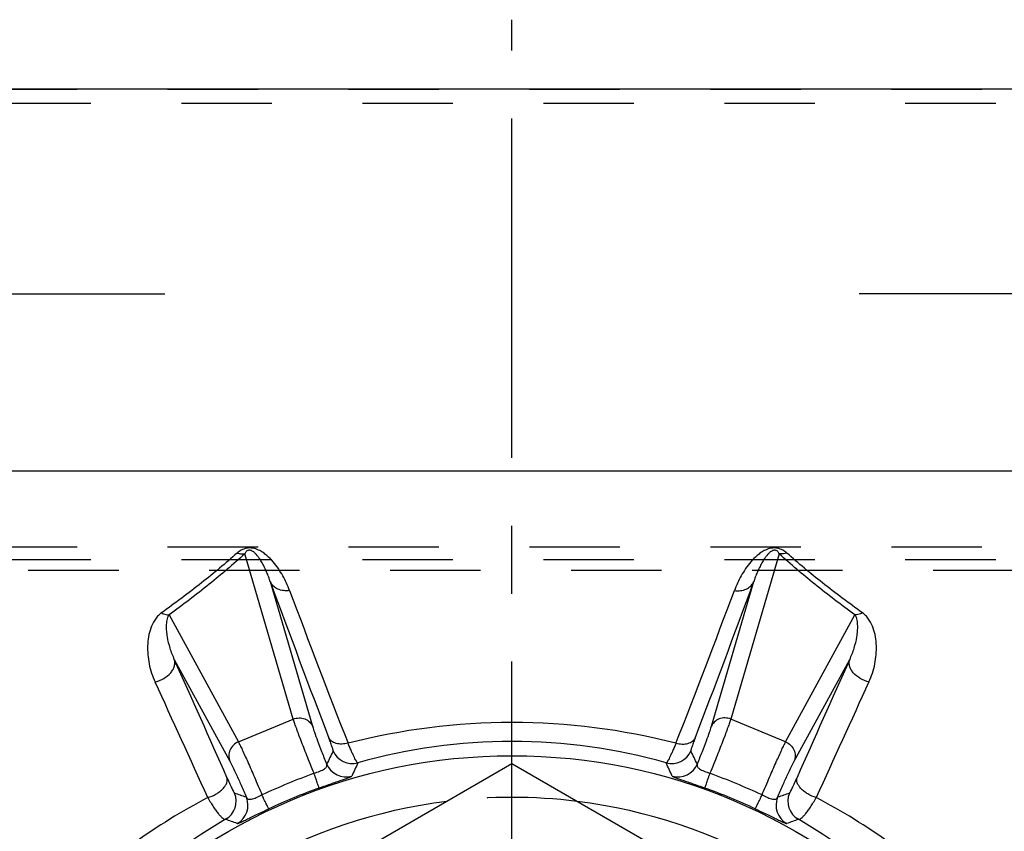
# Model space of a CAD drawing. Header units: millimetres. Extents: x 395 to 605, y 406 to 594.
# Tile 4 of 5: x 455 to 526, y 536 to 594. Entities that reach past the tile are written whole.
import ezdxf

# ---------------------------------------------------------------- set-up
doc = ezdxf.new("R2010")
doc.units = ezdxf.units.MM
doc.header["$LTSCALE"] = 65.185185
doc.linetypes.add('CENTER', pattern=[0.6, 0.375, -0.075, 0.075, -0.075])
doc.linetypes.add('HIDDEN', pattern=[0.2, 0.1, -0.1])
for name, color, linetype in [('ACHSEN_S', 7, 'CONTINUOUS'), ('FASEN', 7, 'CONTINUOUS'), ('FLAECHEN', 7, 'CONTINUOUS'), ('KONST.EL_MIT_GEO', 7, 'CONTINUOUS')]:
    doc.layers.add(name, color=color, linetype=linetype)

msp = doc.modelspace()

# ---------------------------------------------------------------- linework, layer by layer
at = {"layer": 'ACHSEN_S', "color": 2, "linetype": 'CENTER'}
msp.add_line((490.038, 406), (490.038, 594), dxfattribs=at)
at = {"layer": 'FASEN', "color": 7, "linetype": 'Continuous'}
msp.add_circle((490.038, 500), 41, dxfattribs=at)
for start, end in [(97.0816, 142.9184), (37.0816, 82.9184)]:
    msp.add_arc((490.038, 500), 38, start, end, dxfattribs=at)
at = {"layer": 'FASEN', "color": 8, "linetype": 'HIDDEN'}
msp.add_arc((490.038, 500), 38, 82.9184, 97.0816, dxfattribs=at)
at = {"layer": 'FLAECHEN', "color": 7, "linetype": 'Continuous'}
msp.add_line((580.038, 589), (400.038, 589), dxfattribs=at)
at = {"layer": 'KONST.EL_MIT_GEO', "color": 8, "linetype": 'HIDDEN'}
for p, q in [((400.038, 589), (580.038, 589)), ((401.038, 588), (579.038, 588)), ((400.038, 556.046), (580.038, 556.046)), ((401.038, 555.123), (579.038, 555.123)), ((579.038, 554.339), (401.038, 554.339))]:
    msp.add_line(p, q, dxfattribs=at)
at = {"layer": 'KONST.EL_MIT_GEO', "color": 2, "linetype": 'CENTER'}
for p, q in [((446.038, 574.25), (465.038, 574.25)), ((534.038, 574.25), (515.038, 574.25))]:
    msp.add_line(p, q, dxfattribs=at)
at = {"layer": 'KONST.EL_MIT_GEO', "color": 7, "linetype": 'Continuous'}
for p, q in [((528.113, 561.482), (451.963, 561.482)), ((474.28, 543.638), (470.784, 555.541)), ((509.292, 555.541), (505.796, 543.638)), ((475.696, 543.093), (472.634, 553.517)), ((507.442, 553.517), (504.38, 543.093)), ((465.335, 551.137), (470.324, 542)), ((509.752, 542), (514.741, 551.137)), ((465.71, 547.935), (469.709, 540.613)), ((510.368, 540.613), (514.366, 547.935)), ((470.324, 542), (474.28, 543.638)), ((509.752, 542), (505.796, 543.638)), ((490.038, 540.415), (455.038, 520.207)), ((525.038, 520.207), (490.038, 540.415))]:
    msp.add_line(p, q, dxfattribs=at)
for centre, radius, start, end in [((1140.264, 797.212), 710.715, 200.052839, 201.020712), ((-160.187, 797.212), 710.715, 338.979288, 339.947161), ((1116.007, 792.551), 685.263, 200.471215, 201.455503), ((-135.932, 792.551), 685.264, 338.544499, 339.528785), ((-466.053, 127.49), 1022.231, 23.764362, 24.2866), ((1510.664, 98.723), 1092.887, 155.730282, 156.218757), ((-433.232, 132.094), 988.525, 24.242863, 24.772915), ((1475.358, 103.806), 1056.719, 155.244188, 155.740034), ((490.033, 496.153), 47.241, 89.99439, 104.46769), ((490.043, 496.153), 47.241, 75.53232, 90.00561), ((490.043, 501.321), 40.706, 90.00649, 105.83394), ((490.033, 501.321), 40.706, 74.16606, 89.99351), ((593.33, 484.482), 129.349, 153.91639, 154.38403), ((478.541, 541.93), 1.501, 202.57161, 285.26435), ((501.535, 541.93), 1.501, 254.73561, 337.4284), ((386.214, 484.224), 129.941, 25.61703, 26.08255), ((589.357, 488.784), 121.924, 154.91134, 155.39992), ((390.227, 488.556), 122.466, 24.60119, 25.0876), ((478.081, 540.98), 1.501, 202.57218, 286.19697), ((501.996, 540.98), 1.501, 253.80294, 337.4278), ((494.076, 490.252), 52.756, 110.29656, 114.70344), ((486, 490.252), 52.756, 65.29656, 69.70344), ((489.898, 500.339), 40.73, 109.74607, 115.25393), ((490.179, 500.339), 40.73, 64.74607, 70.25393), ((489.302, 497.773), 45.453, 117.77731, 133.56148), ((468.666, 537.728), 1.501, 299.59966, 22.42818), ((427.875, 415.705), 129.649, 70.61661, 71.01428), ((469.516, 537.433), 1.501, 298.80385, 22.42688), ((510.56, 537.433), 1.501, 157.57218, 241.19697), ((552.033, 416.189), 129.137, 108.98493, 109.38418), ((511.41, 537.728), 1.501, 157.57183, 240.40038), ((490.774, 497.773), 45.453, 46.43851, 62.22268), ((490.423, 500.473), 41.642, 120.30915, 135.38061), ((427.658, 421.617), 122.162, 69.60072, 70.01633), ((552.256, 422.055), 121.694, 109.98287, 110.40008), ((489.654, 500.473), 41.642, 44.61938, 59.69085)]:
    msp.add_arc(centre, radius, start, end, dxfattribs=at)
for points, knots in [([(470.238, 555.596), (469.412, 554.852), (467.627, 553.373), (465.768, 551.99), (464.789, 551.289)], [0, 0, 0, 0, 0.480191, 1, 1, 1, 1]), ([(470.784, 555.541), (469.959, 554.782), (468.175, 553.27), (466.315, 551.855), (465.335, 551.137)], [0, 0, 0, 0, 0.480008, 1, 1, 1, 1]), ([(474.019, 552.889), (473.951, 553.074), (473.799, 553.438), (473.53, 553.969), (473.213, 554.483), (472.838, 554.976), (472.461, 555.36), (472.1, 555.637), (471.768, 555.828), (471.439, 555.939), (471.142, 555.968), (470.848, 555.943), (470.53, 555.825), (470.325, 555.673), (470.238, 555.596)], [0, 0, 0, 0, 0.109126, 0.21868, 0.329467, 0.442901, 0.561943, 0.625716, 0.694862, 0.773132, 0.816263, 0.859435, 0.935691, 1, 1, 1, 1]), ([(470.238, 555.596), (470.285, 555.581), (470.462, 555.534), (470.65, 555.523), (470.784, 555.541)], [0, 0, 0, 0, 0.263812, 1, 1, 1, 1]), ([(472.634, 553.517), (472.595, 553.634), (472.512, 553.867), (472.372, 554.211), (472.217, 554.551), (472.043, 554.885), (471.877, 555.157), (471.724, 555.369), (471.615, 555.499), (471.516, 555.6), (471.428, 555.676), (471.343, 555.735), (471.258, 555.776), (471.176, 555.801), (471.085, 555.805), (470.985, 555.774), (470.9, 555.71), (470.832, 555.626), (470.799, 555.569), (470.784, 555.541)], [0, 0, 0, 0, 0.112981, 0.225995, 0.339388, 0.453756, 0.57033, 0.630328, 0.69261, 0.725294, 0.759854, 0.798012, 0.819876, 0.845599, 0.875862, 0.902036, 0.939915, 0.971153, 1, 1, 1, 1]), ([(509.838, 555.596), (509.751, 555.673), (509.546, 555.825), (509.229, 555.943), (508.935, 555.968), (508.638, 555.939), (508.308, 555.828), (507.976, 555.637), (507.615, 555.36), (507.239, 554.976), (506.863, 554.483), (506.546, 553.969), (506.277, 553.438), (506.125, 553.074), (506.057, 552.889)], [0, 0, 0, 0, 0.064309, 0.140566, 0.183737, 0.226868, 0.305139, 0.374285, 0.438058, 0.5571, 0.670533, 0.78132, 0.890874, 1, 1, 1, 1]), ([(509.292, 555.541), (509.277, 555.569), (509.244, 555.626), (509.176, 555.71), (509.092, 555.774), (508.991, 555.805), (508.9, 555.801), (508.818, 555.776), (508.733, 555.735), (508.648, 555.676), (508.561, 555.6), (508.461, 555.499), (508.352, 555.369), (508.2, 555.157), (508.034, 554.885), (507.859, 554.551), (507.704, 554.211), (507.564, 553.867), (507.481, 553.634), (507.442, 553.517)], [0, 0, 0, 0, 0.028848, 0.060085, 0.097962, 0.124135, 0.154398, 0.180122, 0.201987, 0.240146, 0.274705, 0.30739, 0.369673, 0.42967, 0.546244, 0.660612, 0.774005, 0.887019, 1, 1, 1, 1]), ([(509.838, 555.596), (509.792, 555.581), (509.614, 555.534), (509.426, 555.523), (509.292, 555.541)], [0, 0, 0, 0, 0.263812, 1, 1, 1, 1]), ([(514.741, 551.137), (513.761, 551.855), (511.901, 553.27), (510.117, 554.782), (509.292, 555.541)], [0, 0, 0, 0, 0.519992, 1, 1, 1, 1]), ([(515.287, 551.289), (514.308, 551.99), (512.45, 553.373), (510.665, 554.852), (509.838, 555.596)], [0, 0, 0, 0, 0.519809, 1, 1, 1, 1]), ([(474.019, 552.889), (473.872, 552.87), (473.58, 552.867), (473.17, 552.977), (472.836, 553.195), (472.684, 553.406), (472.634, 553.517)], [0, 0, 0, 0, 0.275176, 0.533829, 0.773764, 1, 1, 1, 1]), ([(506.057, 552.889), (506.204, 552.87), (506.496, 552.867), (506.906, 552.977), (507.241, 553.195), (507.392, 553.406), (507.442, 553.517)], [0, 0, 0, 0, 0.275176, 0.533829, 0.773764, 1, 1, 1, 1]), ([(464.789, 551.289), (464.689, 551.217), (464.51, 551.056), (464.232, 550.691), (463.996, 550.191), (463.838, 549.564), (463.775, 548.922), (463.793, 548.271), (463.921, 547.382), (464.133, 546.727), (464.325, 546.309)], [0, 0, 0, 0, 0.069411, 0.134137, 0.256772, 0.376475, 0.496309, 0.617756, 0.741744, 1, 1, 1, 1]), ([(464.789, 551.289), (464.835, 551.264), (465.006, 551.182), (465.197, 551.134), (465.335, 551.137)], [0, 0, 0, 0, 0.275951, 1, 1, 1, 1]), ([(465.335, 551.137), (465.291, 551.08), (465.228, 550.953), (465.155, 550.691), (465.124, 550.359), (465.138, 549.96), (465.207, 549.419), (465.375, 548.732), (465.583, 548.199), (465.71, 547.935)], [0, 0, 0, 0, 0.064952, 0.125711, 0.244585, 0.36404, 0.48543, 0.735948, 1, 1, 1, 1]), ([(514.366, 547.935), (514.493, 548.199), (514.701, 548.732), (514.869, 549.419), (514.938, 549.96), (514.952, 550.359), (514.921, 550.691), (514.849, 550.953), (514.785, 551.08), (514.741, 551.137)], [0, 0, 0, 0, 0.264052, 0.51457, 0.63596, 0.755416, 0.874289, 0.935048, 1, 1, 1, 1]), ([(515.287, 551.289), (515.241, 551.264), (515.07, 551.182), (514.879, 551.134), (514.741, 551.137)], [0, 0, 0, 0, 0.275951, 1, 1, 1, 1]), ([(515.751, 546.309), (515.944, 546.727), (516.155, 547.382), (516.283, 548.271), (516.301, 548.922), (516.238, 549.564), (516.08, 550.191), (515.844, 550.691), (515.566, 551.056), (515.388, 551.217), (515.287, 551.289)], [0, 0, 0, 0, 0.258256, 0.382244, 0.503691, 0.623525, 0.743228, 0.865863, 0.930589, 1, 1, 1, 1]), ([(464.325, 546.309), (464.544, 546.359), (464.96, 546.527), (465.389, 546.87), (465.625, 547.202), (465.731, 547.454), (465.766, 547.703), (465.737, 547.863), (465.71, 547.935)], [0, 0, 0, 0, 0.285291, 0.559344, 0.684178, 0.798301, 0.902478, 1, 1, 1, 1]), ([(515.751, 546.309), (515.532, 546.359), (515.116, 546.527), (514.687, 546.87), (514.451, 547.202), (514.345, 547.454), (514.31, 547.703), (514.339, 547.863), (514.366, 547.935)], [0, 0, 0, 0, 0.285291, 0.559344, 0.684178, 0.798301, 0.902478, 1, 1, 1, 1]), ([(474.28, 543.638), (474.412, 543.691), (474.696, 543.749), (475.12, 543.674), (475.481, 543.449), (475.642, 543.217), (475.696, 543.093)], [0, 0, 0, 0, 0.255286, 0.508005, 0.756055, 1, 1, 1, 1]), ([(475.776, 539.733), (475.602, 540.162), (475.28, 540.964), (474.849, 542.065), (474.553, 542.851), (474.375, 543.349), (474.307, 543.551), (474.28, 543.638)], [0, 0, 0, 0, 0.331803, 0.620346, 0.847751, 0.933967, 1, 1, 1, 1]), ([(505.796, 543.638), (505.769, 543.551), (505.701, 543.349), (505.523, 542.851), (505.227, 542.065), (504.796, 540.964), (504.474, 540.162), (504.3, 539.733)], [0, 0, 0, 0, 0.066032, 0.152249, 0.379653, 0.668197, 1, 1, 1, 1]), ([(505.796, 543.638), (505.665, 543.691), (505.38, 543.749), (504.956, 543.674), (504.596, 543.449), (504.434, 543.217), (504.38, 543.093)], [0, 0, 0, 0, 0.255286, 0.508005, 0.756055, 1, 1, 1, 1]), ([(476.694, 540.404), (476.577, 540.699), (476.36, 541.25), (476.072, 542.005), (475.854, 542.605), (475.738, 542.95), (475.696, 543.093)], [0, 0, 0, 0, 0.332549, 0.618757, 0.844841, 1, 1, 1, 1]), ([(504.38, 543.093), (504.339, 542.95), (504.222, 542.605), (504.004, 542.005), (503.716, 541.25), (503.499, 540.699), (503.382, 540.404)], [0, 0, 0, 0, 0.155159, 0.381243, 0.667451, 1, 1, 1, 1]), ([(470.324, 542), (470.193, 541.944), (469.951, 541.783), (469.705, 541.431), (469.609, 541.017), (469.658, 540.739), (469.709, 540.613)], [0, 0, 0, 0, 0.255286, 0.508005, 0.756055, 1, 1, 1, 1]), ([(470.324, 542), (470.366, 541.918), (470.461, 541.728), (470.688, 541.25), (471.034, 540.485), (471.508, 539.402), (471.847, 538.607), (472.028, 538.18)], [0, 0, 0, 0, 0.066032, 0.152249, 0.379653, 0.668197, 1, 1, 1, 1]), ([(477.155, 541.354), (477.156, 541.357), (477.156, 541.366), (477.155, 541.382), (477.15, 541.404), (477.139, 541.448), (477.118, 541.52), (477.084, 541.624), (477.039, 541.755), (476.984, 541.908), (476.918, 542.085), (476.871, 542.209), (476.846, 542.275)], [0, 0, 0, 0, 0.009566, 0.026029, 0.04978, 0.08092, 0.165366, 0.278983, 0.420859, 0.589622, 0.78343, 1, 1, 1, 1]), ([(478.231, 541.896), (478.081, 541.862), (477.789, 541.824), (477.433, 541.861), (477.191, 541.947), (477.042, 542.033), (476.924, 542.142), (476.867, 542.229), (476.846, 542.275)], [0, 0, 0, 0, 0.300277, 0.569263, 0.689429, 0.799987, 0.902536, 1, 1, 1, 1]), ([(501.845, 541.896), (501.995, 541.862), (502.287, 541.824), (502.643, 541.861), (502.886, 541.947), (503.034, 542.033), (503.152, 542.142), (503.209, 542.229), (503.23, 542.275)], [0, 0, 0, 0, 0.300277, 0.569262, 0.689429, 0.799987, 0.902536, 1, 1, 1, 1]), ([(503.23, 542.275), (503.205, 542.209), (503.158, 542.085), (503.092, 541.908), (503.037, 541.755), (502.992, 541.624), (502.958, 541.52), (502.937, 541.448), (502.926, 541.404), (502.921, 541.382), (502.92, 541.366), (502.92, 541.357), (502.921, 541.354)], [0, 0, 0, 0, 0.21657, 0.410378, 0.579141, 0.721017, 0.834634, 0.91908, 0.95022, 0.973971, 0.990434, 1, 1, 1, 1]), ([(508.048, 538.18), (508.229, 538.607), (508.568, 539.402), (509.043, 540.485), (509.388, 541.25), (509.615, 541.728), (509.71, 541.918), (509.752, 542)], [0, 0, 0, 0, 0.331803, 0.620346, 0.847751, 0.933967, 1, 1, 1, 1]), ([(509.752, 542), (509.883, 541.944), (510.125, 541.783), (510.372, 541.431), (510.468, 541.017), (510.418, 540.739), (510.368, 540.613)], [0, 0, 0, 0, 0.255286, 0.508005, 0.756055, 1, 1, 1, 1]), ([(478.936, 540.482), (478.93, 540.484), (478.915, 540.493), (478.881, 540.526), (478.831, 540.598), (478.763, 540.716), (478.679, 540.878), (478.583, 541.08), (478.475, 541.32), (478.355, 541.596), (478.274, 541.793), (478.231, 541.896)], [0, 0, 0, 0, 0.012736, 0.031579, 0.089839, 0.176353, 0.290736, 0.431961, 0.598553, 0.788639, 1, 1, 1, 1]), ([(501.845, 541.896), (501.802, 541.793), (501.721, 541.596), (501.601, 541.32), (501.493, 541.08), (501.397, 540.878), (501.314, 540.716), (501.245, 540.598), (501.195, 540.526), (501.161, 540.493), (501.147, 540.484), (501.14, 540.482)], [0, 0, 0, 0, 0.211361, 0.401447, 0.568039, 0.709264, 0.823647, 0.910161, 0.968421, 0.987264, 1, 1, 1, 1]), ([(469.709, 540.613), (469.78, 540.482), (469.941, 540.155), (470.211, 539.577), (470.542, 538.84), (470.778, 538.297), (470.904, 538.005)], [0, 0, 0, 0, 0.155159, 0.381243, 0.667451, 1, 1, 1, 1]), ([(509.173, 538.005), (509.298, 538.297), (509.534, 538.84), (509.865, 539.577), (510.135, 540.155), (510.297, 540.482), (510.368, 540.613)], [0, 0, 0, 0, 0.332549, 0.618757, 0.844841, 1, 1, 1, 1]), ([(475.776, 539.733), (475.919, 539.779), (476.124, 539.851), (476.373, 539.963), (476.518, 540.045), (476.626, 540.129), (476.693, 540.219), (476.715, 540.315), (476.704, 540.375), (476.694, 540.404)], [0, 0, 0, 0, 0.365067, 0.525281, 0.660748, 0.768988, 0.853996, 0.926731, 1, 1, 1, 1]), ([(503.382, 540.404), (503.372, 540.375), (503.361, 540.315), (503.383, 540.219), (503.45, 540.129), (503.558, 540.045), (503.703, 539.963), (503.952, 539.851), (504.157, 539.779), (504.3, 539.733)], [0, 0, 0, 0, 0.073269, 0.146004, 0.231012, 0.339252, 0.474719, 0.634933, 1, 1, 1, 1]), ([(468.119, 537.988), (468.329, 538.05), (468.631, 538.18), (468.984, 538.416), (469.207, 538.612), (469.379, 538.819), (469.492, 539.029), (469.541, 539.235), (469.524, 539.368), (469.504, 539.425)], [0, 0, 0, 0, 0.30271, 0.449682, 0.587154, 0.711451, 0.820601, 0.915298, 1, 1, 1, 1]), ([(469.504, 539.425), (469.54, 539.344), (469.608, 539.189), (469.707, 538.971), (469.796, 538.78), (469.873, 538.619), (469.93, 538.505), (469.969, 538.43), (469.993, 538.387), (470.013, 538.353), (470.029, 538.327), (470.042, 538.31), (470.05, 538.302), (470.054, 538.301)], [0, 0, 0, 0, 0.213144, 0.405196, 0.573642, 0.716358, 0.831569, 0.878394, 0.917822, 0.949729, 0.974023, 0.990691, 1, 1, 1, 1]), ([(476.137, 538.675), (476.137, 538.678), (476.134, 538.687), (476.13, 538.704), (476.121, 538.731), (476.105, 538.784), (476.076, 538.87), (476.034, 538.996), (475.981, 539.15), (475.919, 539.328), (475.849, 539.525), (475.801, 539.662), (475.776, 539.733)], [0, 0, 0, 0, 0.008132, 0.024715, 0.049682, 0.082886, 0.173113, 0.293109, 0.439817, 0.609499, 0.797824, 1, 1, 1, 1]), ([(476.137, 538.675), (476.293, 538.731), (476.6, 538.84), (477.045, 538.996), (477.451, 539.138), (477.758, 539.245), (477.972, 539.321), (478.106, 539.369), (478.221, 539.411), (478.315, 539.448), (478.39, 539.478), (478.445, 539.503), (478.478, 539.52), (478.493, 539.531), (478.498, 539.536), (478.499, 539.539)], [0, 0, 0, 0, 0.198236, 0.388106, 0.561349, 0.711028, 0.775336, 0.831962, 0.880562, 0.920918, 0.952928, 0.976613, 0.992133, 0.996958, 1, 1, 1, 1]), ([(501.577, 539.539), (501.578, 539.536), (501.583, 539.531), (501.598, 539.52), (501.631, 539.503), (501.686, 539.478), (501.761, 539.448), (501.855, 539.411), (501.97, 539.369), (502.104, 539.321), (502.318, 539.245), (502.625, 539.138), (503.031, 538.996), (503.476, 538.84), (503.783, 538.731), (503.939, 538.675)], [0, 0, 0, 0, 0.003042, 0.007867, 0.023387, 0.047072, 0.079082, 0.119438, 0.168038, 0.224664, 0.288972, 0.438651, 0.611894, 0.801764, 1, 1, 1, 1]), ([(503.939, 538.675), (503.939, 538.678), (503.942, 538.687), (503.946, 538.704), (503.955, 538.731), (503.971, 538.784), (504, 538.87), (504.043, 538.996), (504.096, 539.15), (504.157, 539.328), (504.227, 539.525), (504.275, 539.662), (504.3, 539.733)], [0, 0, 0, 0, 0.008132, 0.024715, 0.049683, 0.082886, 0.173113, 0.293109, 0.439818, 0.6095, 0.797824, 1, 1, 1, 1]), ([(510.022, 538.301), (510.026, 538.302), (510.034, 538.31), (510.047, 538.327), (510.063, 538.353), (510.083, 538.387), (510.107, 538.43), (510.146, 538.505), (510.203, 538.619), (510.28, 538.78), (510.369, 538.971), (510.468, 539.189), (510.536, 539.344), (510.572, 539.425)], [0, 0, 0, 0, 0.009309, 0.025977, 0.050271, 0.082178, 0.121606, 0.168431, 0.283642, 0.426358, 0.594804, 0.786856, 1, 1, 1, 1]), ([(511.957, 537.988), (511.748, 538.05), (511.446, 538.18), (511.092, 538.416), (510.869, 538.612), (510.698, 538.819), (510.584, 539.029), (510.535, 539.235), (510.552, 539.368), (510.572, 539.425)], [0, 0, 0, 0, 0.30271, 0.449682, 0.587154, 0.711451, 0.820601, 0.915298, 1, 1, 1, 1]), ([(468.119, 537.988), (468.189, 537.866), (468.326, 537.635), (468.531, 537.313), (468.722, 537.035), (468.897, 536.806), (469.054, 536.628), (469.174, 536.516), (469.262, 536.456), (469.327, 536.424), (469.379, 536.415), (469.408, 536.423)], [0, 0, 0, 0, 0.203829, 0.388624, 0.551856, 0.691434, 0.805805, 0.894179, 0.928789, 0.957407, 1, 1, 1, 1]), ([(470.904, 538.005), (470.917, 537.978), (470.952, 537.927), (471.035, 537.875), (471.146, 537.859), (471.282, 537.876), (471.443, 537.921), (471.698, 538.018), (471.894, 538.111), (472.028, 538.18)], [0, 0, 0, 0, 0.073269, 0.146004, 0.231012, 0.339252, 0.47472, 0.634933, 1, 1, 1, 1]), ([(472.521, 537.177), (472.519, 537.179), (472.514, 537.187), (472.505, 537.203), (472.492, 537.228), (472.466, 537.277), (472.425, 537.358), (472.366, 537.477), (472.295, 537.623), (472.213, 537.793), (472.123, 537.981), (472.06, 538.112), (472.028, 538.18)], [0, 0, 0, 0, 0.008132, 0.024715, 0.049683, 0.082886, 0.173113, 0.293109, 0.439818, 0.6095, 0.797824, 1, 1, 1, 1]), ([(507.555, 537.177), (507.558, 537.179), (507.562, 537.187), (507.571, 537.203), (507.584, 537.228), (507.61, 537.277), (507.651, 537.358), (507.71, 537.477), (507.781, 537.623), (507.863, 537.793), (507.953, 537.981), (508.016, 538.112), (508.048, 538.18)], [0, 0, 0, 0, 0.008132, 0.024715, 0.049682, 0.082886, 0.173113, 0.293109, 0.439817, 0.609499, 0.797824, 1, 1, 1, 1]), ([(508.048, 538.18), (508.182, 538.111), (508.378, 538.018), (508.634, 537.921), (508.795, 537.876), (508.93, 537.859), (509.041, 537.875), (509.124, 537.927), (509.159, 537.978), (509.173, 538.005)], [0, 0, 0, 0, 0.365067, 0.52528, 0.660748, 0.768988, 0.853996, 0.926731, 1, 1, 1, 1]), ([(510.669, 536.423), (510.697, 536.415), (510.749, 536.424), (510.814, 536.456), (510.902, 536.516), (511.022, 536.628), (511.179, 536.806), (511.354, 537.035), (511.545, 537.313), (511.75, 537.635), (511.887, 537.866), (511.957, 537.988)], [0, 0, 0, 0, 0.042593, 0.071211, 0.105821, 0.194195, 0.308566, 0.448144, 0.611376, 0.796171, 1, 1, 1, 1]), ([(470.239, 536.117), (470.242, 536.116), (470.248, 536.116), (470.268, 536.119), (470.303, 536.13), (470.359, 536.152), (470.433, 536.183), (470.526, 536.224), (470.637, 536.275), (470.766, 536.336), (470.971, 536.434), (471.264, 536.575), (471.651, 536.762), (472.076, 536.966), (472.37, 537.106), (472.521, 537.177)], [0, 0, 0, 0, 0.003042, 0.007867, 0.023387, 0.047072, 0.079082, 0.119438, 0.168038, 0.224664, 0.288973, 0.438651, 0.611893, 0.801764, 1, 1, 1, 1]), ([(507.555, 537.177), (507.706, 537.106), (508, 536.966), (508.425, 536.762), (508.812, 536.575), (509.105, 536.434), (509.31, 536.336), (509.439, 536.275), (509.55, 536.224), (509.643, 536.183), (509.717, 536.152), (509.773, 536.13), (509.808, 536.119), (509.828, 536.116), (509.835, 536.116), (509.837, 536.117)], [0, 0, 0, 0, 0.198236, 0.388107, 0.561349, 0.711027, 0.775336, 0.831962, 0.880562, 0.920918, 0.952928, 0.976613, 0.992133, 0.996958, 1, 1, 1, 1])]:
    msp.add_open_spline(points, degree=3, knots=knots, dxfattribs=at)

doc.saveas('drawing.dxf')
